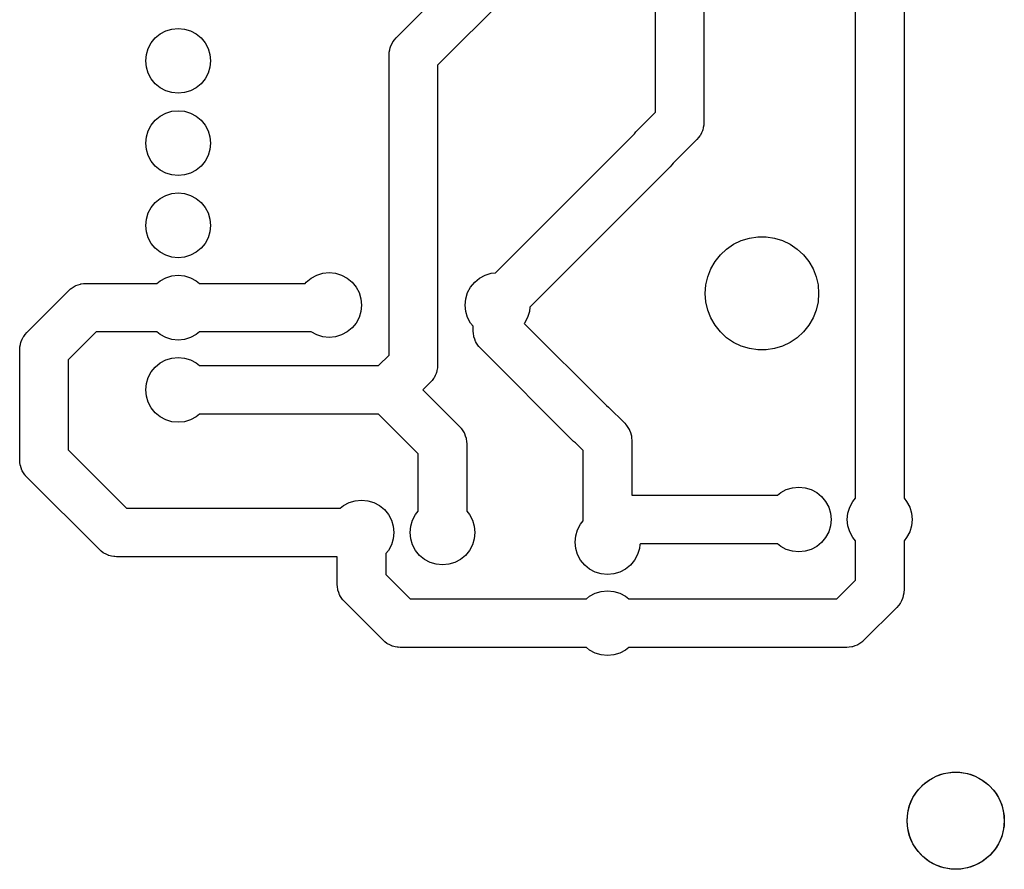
# Model space of a CAD drawing. Extents: x 170.5 to 229.5, y -99.5 to -40.5.
# Tile 2 of 3: x 199.1 to 229.5, y -99.5 to -73.3. Entities that reach past the tile are written whole.
import ezdxf

# ---------------------------------------------------------------- set-up
doc = ezdxf.new("R2010")
doc.units = 0
doc.layers.add('BLACK', color=7, linetype='CONTINUOUS')

msp = doc.modelspace()

# ---------------------------------------------------------------- linework, layer by layer
at = {"layer": 'BLACK', "linetype": 'CONTINUOUS'}
for p, q in [((218.73, -76.1293), (218.73, -65.7148)), ((220.23, -65.7148), (220.23, -76.44)), ((226.405, -66.1549), (226.405, -88.0452)), ((224.905, -88.0452), (224.905, -66.4655)), ((210.73, -73.8297), (216.01, -68.5493)), ((217.29, -69.3903), (212.01, -74.6707)), ((203.805, -73.5592), (204, -73.54)), ((204, -73.54), (204.195, -73.5592)), ((203.169, -73.9844), (203.293, -73.8329)), ((203.293, -73.8329), (203.444, -73.7085)), ((203.444, -73.7085), (203.617, -73.6161)), ((203.617, -73.6161), (203.805, -73.5592)), ((204.195, -73.5592), (204.383, -73.6161)), ((204.383, -73.6161), (204.556, -73.7085)), ((204.556, -73.7085), (204.707, -73.8329)), ((204.707, -73.8329), (204.831, -73.9844)), ((210.682, -73.8895), (210.73, -73.8297)), ((203.076, -74.1573), (203.169, -73.9844)), ((204.831, -73.9844), (204.924, -74.1573)), ((210.533, -74.1987), (210.548, -74.1241)), ((210.548, -74.1241), (210.553, -74.1142)), ((210.553, -74.1142), (210.555, -74.1035)), ((210.555, -74.1035), (210.589, -74.0354)), ((210.589, -74.0354), (210.622, -73.9663)), ((210.622, -73.9663), (210.628, -73.9577)), ((210.628, -73.9577), (210.633, -73.9479)), ((210.633, -73.9479), (210.682, -73.8895)), ((203, -74.54), (203.019, -74.3449)), ((203.019, -74.3449), (203.076, -74.1573)), ((204.924, -74.1573), (204.981, -74.3449)), ((204.981, -74.3449), (205, -74.54)), ((210.51, -74.36), (210.513, -74.3055)), ((210.51, -83.6242), (210.51, -74.36)), ((210.513, -74.2946), (210.514, -74.2882)), ((210.513, -74.3055), (210.513, -74.2946)), ((210.514, -74.2882), (210.515, -74.2729)), ((210.515, -74.2729), (210.533, -74.1987)), ((203.019, -74.7351), (203, -74.54)), ((203.076, -74.9227), (203.019, -74.7351)), ((204.981, -74.7351), (204.924, -74.9227)), ((205, -74.54), (204.981, -74.7351)), ((212.01, -74.6707), (212.01, -83.9349)), ((203.169, -75.0956), (203.076, -74.9227)), ((204.924, -74.9227), (204.831, -75.0956)), ((203.293, -75.2471), (203.169, -75.0956)), ((203.444, -75.3715), (203.293, -75.2471)), ((204.707, -75.2471), (204.556, -75.3715)), ((204.831, -75.0956), (204.707, -75.2471)), ((203.617, -75.4639), (203.444, -75.3715)), ((203.805, -75.5208), (203.617, -75.4639)), ((204, -75.54), (203.805, -75.5208)), ((204.195, -75.5208), (204, -75.54)), ((204.383, -75.4639), (204.195, -75.5208)), ((204.556, -75.3715), (204.383, -75.4639)), ((203.293, -76.3729), (203.444, -76.2485)), ((203.444, -76.2485), (203.617, -76.1561)), ((203.617, -76.1561), (203.805, -76.0992)), ((203.805, -76.0992), (204, -76.08)), ((204, -76.08), (204.195, -76.0992)), ((204.195, -76.0992), (204.383, -76.1561)), ((204.383, -76.1561), (204.556, -76.2485)), ((204.556, -76.2485), (204.707, -76.3729)), ((218.13, -76.7297), (218.73, -76.1293)), ((203.076, -76.6973), (203.169, -76.5244)), ((203.169, -76.5244), (203.293, -76.3729)), ((204.707, -76.3729), (204.831, -76.5244)), ((204.831, -76.5244), (204.924, -76.6973)), ((220.225, -76.5271), (220.207, -76.6013)), ((220.226, -76.5118), (220.225, -76.5271)), ((220.227, -76.5054), (220.226, -76.5118)), ((220.23, -76.44), (220.227, -76.4945)), ((220.227, -76.4945), (220.227, -76.5054)), ((203, -77.08), (203.019, -76.8849)), ((203.019, -76.8849), (203.076, -76.6973)), ((204.924, -76.6973), (204.981, -76.8849)), ((204.981, -76.8849), (205, -77.08)), ((213.793, -81.0866), (218.043, -76.836)), ((218.043, -76.836), (218.082, -76.7895)), ((218.082, -76.7895), (218.13, -76.7297)), ((220.107, -76.8521), (220.058, -76.9105)), ((220.112, -76.8423), (220.107, -76.8521)), ((220.118, -76.8337), (220.112, -76.8423)), ((220.151, -76.7646), (220.118, -76.8337)), ((220.185, -76.6965), (220.151, -76.7646)), ((220.187, -76.6858), (220.185, -76.6965)), ((220.192, -76.6759), (220.187, -76.6858)), ((220.207, -76.6013), (220.192, -76.6759)), ((203.019, -77.2751), (203, -77.08)), ((205, -77.08), (204.981, -77.2751)), ((220.01, -76.9703), (219.277, -77.704)), ((220.058, -76.9105), (220.01, -76.9703)), ((203.076, -77.4627), (203.019, -77.2751)), ((203.169, -77.6356), (203.076, -77.4627)), ((204.924, -77.4627), (204.831, -77.6356)), ((204.981, -77.2751), (204.924, -77.4627)), ((203.293, -77.7871), (203.169, -77.6356)), ((203.444, -77.9115), (203.293, -77.7871)), ((204.707, -77.7871), (204.556, -77.9115)), ((204.831, -77.6356), (204.707, -77.7871)), ((219.238, -77.7505), (219.19, -77.8103)), ((219.277, -77.704), (219.238, -77.7505)), ((203.617, -78.0039), (203.444, -77.9115)), ((203.805, -78.0608), (203.617, -78.0039)), ((204, -78.08), (203.805, -78.0608)), ((204.195, -78.0608), (204, -78.08)), ((204.383, -78.0039), (204.195, -78.0608)), ((204.556, -77.9115), (204.383, -78.0039)), ((219.19, -77.8103), (214.853, -82.1473)), ((203.444, -78.7885), (203.617, -78.6961)), ((203.617, -78.6961), (203.805, -78.6392)), ((203.805, -78.6392), (204, -78.62)), ((204, -78.62), (204.195, -78.6392)), ((204.195, -78.6392), (204.383, -78.6961)), ((204.383, -78.6961), (204.556, -78.7885)), ((203.169, -79.0644), (203.293, -78.9129)), ((203.293, -78.9129), (203.444, -78.7885)), ((204.556, -78.7885), (204.707, -78.9129)), ((204.707, -78.9129), (204.831, -79.0644)), ((203.019, -79.4249), (203.076, -79.2373)), ((203.076, -79.2373), (203.169, -79.0644)), ((204.831, -79.0644), (204.924, -79.2373)), ((204.924, -79.2373), (204.981, -79.4249)), ((203, -79.62), (203.019, -79.4249)), ((203.019, -79.8151), (203, -79.62)), ((204.981, -79.4249), (205, -79.62)), ((205, -79.62), (204.981, -79.8151)), ((203.076, -80.0027), (203.019, -79.8151)), ((204.981, -79.8151), (204.924, -80.0027)), ((203.169, -80.1756), (203.076, -80.0027)), ((203.293, -80.3271), (203.169, -80.1756)), ((204.831, -80.1756), (204.707, -80.3271)), ((204.924, -80.0027), (204.831, -80.1756)), ((220.929, -80.3518), (221.145, -80.2045)), ((221.145, -80.2045), (221.381, -80.091)), ((221.381, -80.091), (221.631, -80.0139)), ((221.631, -80.0139), (221.889, -79.9749)), ((221.889, -79.9749), (222.151, -79.9749)), ((222.151, -79.9749), (222.409, -80.0139)), ((222.409, -80.0139), (222.659, -80.091)), ((222.659, -80.091), (222.895, -80.2045)), ((222.895, -80.2045), (223.111, -80.3518)), ((203.444, -80.4515), (203.293, -80.3271)), ((203.617, -80.5439), (203.444, -80.4515)), ((204.556, -80.4515), (204.383, -80.5439)), ((204.707, -80.3271), (204.556, -80.4515)), ((220.574, -80.7342), (220.737, -80.5297)), ((220.737, -80.5297), (220.929, -80.3518)), ((223.111, -80.3518), (223.303, -80.5297)), ((223.303, -80.5297), (223.466, -80.7342)), ((203.805, -80.6008), (203.617, -80.5439)), ((204, -80.62), (203.805, -80.6008)), ((204.195, -80.6008), (204, -80.62)), ((204.383, -80.5439), (204.195, -80.6008)), ((220.443, -80.9607), (220.574, -80.7342)), ((223.466, -80.7342), (223.597, -80.9607)), ((208.277, -81.1561), (208.465, -81.0992)), ((208.465, -81.0992), (208.66, -81.08)), ((208.66, -81.08), (208.855, -81.0992)), ((208.855, -81.0992), (209.043, -81.1561)), ((213.477, -81.1561), (213.665, -81.0992)), ((213.665, -81.0992), (213.793, -81.0866)), ((220.348, -81.2042), (220.443, -80.9607)), ((223.597, -80.9607), (223.692, -81.2042)), ((200.915, -81.4563), (200.987, -81.4302)), ((200.987, -81.4302), (200.998, -81.4289)), ((200.998, -81.4289), (201.008, -81.4255)), ((201.008, -81.4255), (201.084, -81.4188)), ((201.084, -81.4188), (201.16, -81.41)), ((201.16, -81.41), (203.345, -81.41)), ((203.345, -81.41), (203.444, -81.3285)), ((203.444, -81.3285), (203.617, -81.2361)), ((203.617, -81.2361), (203.805, -81.1792)), ((203.805, -81.1792), (204, -81.16)), ((204, -81.16), (204.195, -81.1792)), ((204.195, -81.1792), (204.383, -81.2361)), ((204.383, -81.2361), (204.556, -81.3285)), ((204.556, -81.3285), (204.655, -81.41)), ((204.655, -81.41), (207.922, -81.41)), ((207.922, -81.41), (207.953, -81.3729)), ((207.953, -81.3729), (208.104, -81.2485)), ((208.104, -81.2485), (208.277, -81.1561)), ((209.043, -81.1561), (209.216, -81.2485)), ((209.216, -81.2485), (209.367, -81.3729)), ((209.367, -81.3729), (209.491, -81.5244)), ((213.029, -81.5244), (213.153, -81.3729)), ((213.153, -81.3729), (213.304, -81.2485)), ((213.304, -81.2485), (213.477, -81.1561)), ((220.29, -81.4592), (220.348, -81.2042)), ((223.692, -81.2042), (223.75, -81.4592)), ((199.33, -82.9297), (200.63, -81.6297)), ((200.63, -81.6297), (200.67, -81.5934)), ((200.67, -81.5934), (200.678, -81.5855)), ((200.678, -81.5855), (200.683, -81.5819)), ((200.683, -81.5819), (200.695, -81.5717)), ((200.695, -81.5717), (200.76, -81.5317)), ((200.76, -81.5317), (200.823, -81.4898)), ((200.823, -81.4898), (200.834, -81.486)), ((200.834, -81.486), (200.843, -81.4803)), ((200.843, -81.4803), (200.915, -81.4563)), ((209.491, -81.5244), (209.584, -81.6973)), ((209.584, -81.6973), (209.641, -81.8849)), ((212.879, -81.8849), (212.936, -81.6973)), ((212.936, -81.6973), (213.029, -81.5244)), ((220.27, -81.72), (220.29, -81.4592)), ((220.29, -81.9808), (220.27, -81.72)), ((223.75, -81.4592), (223.77, -81.72)), ((223.77, -81.72), (223.75, -81.9808)), ((209.641, -81.8849), (209.66, -82.08)), ((212.86, -82.08), (212.879, -81.8849)), ((220.348, -82.2358), (220.29, -81.9808)), ((223.75, -81.9808), (223.692, -82.2358)), ((209.641, -82.2751), (209.584, -82.4627)), ((209.66, -82.08), (209.641, -82.2751)), ((212.879, -82.2751), (212.86, -82.08)), ((212.936, -82.4627), (212.879, -82.2751)), ((214.841, -82.2751), (214.784, -82.4627)), ((214.853, -82.1473), (214.841, -82.2751)), ((220.443, -82.4793), (220.348, -82.2358)), ((223.692, -82.2358), (223.597, -82.4793)), ((209.491, -82.6356), (209.367, -82.7871)), ((209.584, -82.4627), (209.491, -82.6356)), ((213.029, -82.6356), (212.936, -82.4627)), ((213.11, -82.7348), (213.029, -82.6356)), ((214.691, -82.6356), (214.682, -82.6467)), ((214.682, -82.6467), (217.179, -85.1434)), ((214.784, -82.4627), (214.691, -82.6356)), ((220.574, -82.7058), (220.443, -82.4793)), ((223.597, -82.4793), (223.466, -82.7058)), ((199.282, -82.9895), (199.33, -82.9297)), ((201.471, -82.91), (200.61, -83.7707)), ((203.345, -82.91), (201.471, -82.91)), ((203.444, -82.9915), (203.345, -82.91)), ((204.655, -82.91), (204.556, -82.9915)), ((208.103, -82.91), (204.655, -82.91)), ((208.104, -82.9115), (208.103, -82.91)), ((208.277, -83.0039), (208.104, -82.9115)), ((209.216, -82.9115), (209.043, -83.0039)), ((209.367, -82.7871), (209.216, -82.9115)), ((213.11, -82.8851), (213.11, -82.7348)), ((213.119, -82.9608), (213.11, -82.8851)), ((213.125, -83.0368), (213.119, -82.9608)), ((220.737, -82.9103), (220.574, -82.7058)), ((220.929, -83.0882), (220.737, -82.9103)), ((223.303, -82.9103), (223.111, -83.0882)), ((223.466, -82.7058), (223.303, -82.9103)), ((199.133, -83.2987), (199.148, -83.2241)), ((199.148, -83.2241), (199.153, -83.2142)), ((199.153, -83.2142), (199.155, -83.2035)), ((199.155, -83.2035), (199.189, -83.1354)), ((199.189, -83.1354), (199.222, -83.0663)), ((199.222, -83.0663), (199.228, -83.0577)), ((199.228, -83.0577), (199.233, -83.0479)), ((199.233, -83.0479), (199.282, -82.9895)), ((203.617, -83.0839), (203.444, -82.9915)), ((203.805, -83.1408), (203.617, -83.0839)), ((204, -83.16), (203.805, -83.1408)), ((204.195, -83.1408), (204, -83.16)), ((204.383, -83.0839), (204.195, -83.1408)), ((204.556, -82.9915), (204.383, -83.0839)), ((208.465, -83.0608), (208.277, -83.0039)), ((208.66, -83.08), (208.465, -83.0608)), ((208.855, -83.0608), (208.66, -83.08)), ((209.043, -83.0039), (208.855, -83.0608)), ((213.129, -83.0472), (213.125, -83.0368)), ((213.13, -83.0581), (213.129, -83.0472)), ((213.156, -83.1297), (213.13, -83.0581)), ((213.18, -83.2021), (213.156, -83.1297)), ((213.186, -83.2114), (213.18, -83.2021)), ((213.19, -83.2217), (213.186, -83.2114)), ((213.232, -83.2854), (213.19, -83.2217)), ((221.145, -83.2355), (220.929, -83.0882)), ((221.381, -83.349), (221.145, -83.2355)), ((222.895, -83.2355), (222.659, -83.349)), ((223.111, -83.0882), (222.895, -83.2355)), ((199.11, -83.46), (199.113, -83.4055)), ((199.11, -86.86), (199.11, -83.46)), ((199.113, -83.3946), (199.114, -83.3882)), ((199.113, -83.4055), (199.113, -83.3946)), ((199.114, -83.3882), (199.115, -83.3729)), ((199.115, -83.3729), (199.133, -83.2987)), ((213.272, -83.3503), (213.232, -83.2854)), ((213.282, -83.3617), (213.272, -83.3503)), ((213.285, -83.3672), (213.282, -83.3617)), ((213.293, -83.3747), (213.285, -83.3672)), ((213.33, -83.4154), (213.293, -83.3747)), ((216.205, -86.2903), (213.33, -83.4154)), ((221.631, -83.4261), (221.381, -83.349)), ((221.889, -83.4651), (221.631, -83.4261)), ((222.151, -83.4651), (221.889, -83.4651)), ((222.409, -83.4261), (222.151, -83.4651)), ((222.659, -83.349), (222.409, -83.4261)), ((200.61, -83.7707), (200.61, -86.5493)), ((203.293, -83.9929), (203.444, -83.8685)), ((203.444, -83.8685), (203.617, -83.7761)), ((203.617, -83.7761), (203.805, -83.7192)), ((203.805, -83.7192), (204, -83.7)), ((204, -83.7), (204.195, -83.7192)), ((204.195, -83.7192), (204.383, -83.7761)), ((204.383, -83.7761), (204.556, -83.8685)), ((204.556, -83.8685), (204.655, -83.95)), ((210.184, -83.95), (210.51, -83.6242)), ((203.076, -84.3173), (203.169, -84.1444)), ((203.169, -84.1444), (203.293, -83.9929)), ((204.655, -83.95), (210.184, -83.95)), ((211.972, -84.1708), (211.967, -84.1807)), ((211.987, -84.0962), (211.972, -84.1708)), ((212.005, -84.022), (211.987, -84.0962)), ((212.006, -84.0067), (212.005, -84.022)), ((212.007, -84.0003), (212.006, -84.0067)), ((212.01, -83.9349), (212.007, -83.9893)), ((212.007, -83.9893), (212.007, -84.0003)), ((203.019, -84.5049), (203.076, -84.3173)), ((211.79, -84.4652), (211.556, -84.7)), ((211.838, -84.4054), (211.79, -84.4652)), ((211.887, -84.347), (211.838, -84.4054)), ((211.892, -84.3372), (211.887, -84.347)), ((211.898, -84.3286), (211.892, -84.3372)), ((211.931, -84.2595), (211.898, -84.3286)), ((211.965, -84.1914), (211.931, -84.2595)), ((211.967, -84.1807), (211.965, -84.1914)), ((203, -84.7), (203.019, -84.5049)), ((203.019, -84.8951), (203, -84.7)), ((211.556, -84.7), (212.69, -85.8348)), ((203.076, -85.0827), (203.019, -84.8951)), ((203.169, -85.2556), (203.076, -85.0827)), ((203.293, -85.4071), (203.169, -85.2556)), ((217.179, -85.1434), (217.225, -85.1824)), ((217.225, -85.1824), (217.285, -85.2297)), ((217.285, -85.2297), (217.785, -85.7297)), ((203.444, -85.5315), (203.293, -85.4071)), ((203.617, -85.6239), (203.444, -85.5315)), ((203.805, -85.6808), (203.617, -85.6239)), ((204, -85.7), (203.805, -85.6808)), ((204.195, -85.6808), (204, -85.7)), ((204.383, -85.6239), (204.195, -85.6808)), ((204.556, -85.5315), (204.383, -85.6239)), ((204.655, -85.45), (204.556, -85.5315)), ((210.184, -85.45), (204.655, -85.45)), ((211.41, -86.6758), (210.184, -85.45)), ((212.69, -85.8348), (212.727, -85.8755)), ((212.727, -85.8755), (212.735, -85.883)), ((212.735, -85.883), (212.738, -85.8885)), ((212.738, -85.8885), (212.748, -85.8999)), ((212.748, -85.8999), (212.788, -85.9648)), ((212.788, -85.9648), (212.83, -86.0285)), ((217.785, -85.7297), (217.821, -85.7704)), ((217.821, -85.7704), (217.829, -85.7779)), ((217.829, -85.7779), (217.833, -85.7834)), ((217.833, -85.7834), (217.843, -85.7948)), ((217.843, -85.7948), (217.883, -85.8597)), ((217.883, -85.8597), (217.925, -85.9234)), ((217.925, -85.9234), (217.929, -85.9337)), ((217.929, -85.9337), (217.935, -85.943)), ((217.935, -85.943), (217.959, -86.0154)), ((212.83, -86.0285), (212.834, -86.0388)), ((212.834, -86.0388), (212.84, -86.0481)), ((212.84, -86.0481), (212.864, -86.1205)), ((212.864, -86.1205), (212.89, -86.1922)), ((212.89, -86.1922), (212.891, -86.203)), ((212.891, -86.203), (212.895, -86.2134)), ((212.895, -86.2134), (212.901, -86.2894)), ((212.901, -86.2894), (212.91, -86.3651)), ((216.264, -86.3376), (216.205, -86.2903)), ((217.959, -86.0154), (217.985, -86.087)), ((217.985, -86.087), (217.986, -86.0979)), ((217.986, -86.0979), (217.989, -86.1083)), ((217.989, -86.1083), (217.996, -86.1843)), ((217.996, -86.1843), (218.005, -86.26)), ((218.005, -86.26), (218.005, -87.95)), ((200.61, -86.5493), (202.411, -88.35)), ((212.91, -86.3651), (212.91, -88.4452)), ((216.311, -86.3766), (216.264, -86.3376)), ((216.505, -86.5707), (216.311, -86.3766)), ((216.505, -88.7452), (216.505, -86.5707)), ((199.119, -86.9357), (199.11, -86.86)), ((211.41, -88.4452), (211.41, -86.6758)), ((199.125, -87.0117), (199.119, -86.9357)), ((199.129, -87.0221), (199.125, -87.0117)), ((199.13, -87.033), (199.129, -87.0221)), ((199.156, -87.1046), (199.13, -87.033)), ((199.18, -87.177), (199.156, -87.1046)), ((199.186, -87.1863), (199.18, -87.177)), ((199.19, -87.1966), (199.186, -87.1863)), ((199.232, -87.2603), (199.19, -87.1966)), ((199.272, -87.3252), (199.232, -87.2603)), ((199.282, -87.3366), (199.272, -87.3252)), ((199.285, -87.3421), (199.282, -87.3366)), ((199.293, -87.3496), (199.285, -87.3421)), ((199.33, -87.3903), (199.293, -87.3496)), ((201.57, -89.6303), (199.33, -87.3903)), ((222.599, -87.8685), (222.772, -87.7761)), ((222.772, -87.7761), (222.96, -87.7192)), ((222.96, -87.7192), (223.155, -87.7)), ((223.155, -87.7), (223.35, -87.7192)), ((223.35, -87.7192), (223.538, -87.7761)), ((223.538, -87.7761), (223.71, -87.8685)), ((209.277, -88.1761), (209.465, -88.1192)), ((209.465, -88.1192), (209.66, -88.1)), ((209.66, -88.1), (209.855, -88.1192)), ((209.855, -88.1192), (210.043, -88.1761)), ((218.005, -87.95), (222.5, -87.95)), ((222.5, -87.95), (222.599, -87.8685)), ((223.71, -87.8685), (223.862, -87.9929)), ((223.862, -87.9929), (223.986, -88.1444)), ((224.823, -88.1444), (224.905, -88.0452)), ((226.405, -88.0452), (226.486, -88.1444)), ((202.411, -88.35), (209.005, -88.35)), ((209.005, -88.35), (209.104, -88.2685)), ((209.104, -88.2685), (209.277, -88.1761)), ((210.043, -88.1761), (210.216, -88.2685)), ((210.216, -88.2685), (210.367, -88.3929)), ((210.367, -88.3929), (210.491, -88.5444)), ((223.986, -88.1444), (224.079, -88.3173)), ((224.079, -88.3173), (224.136, -88.5049)), ((224.674, -88.5049), (224.731, -88.3173)), ((224.731, -88.3173), (224.823, -88.1444)), ((226.486, -88.1444), (226.579, -88.3173)), ((226.579, -88.3173), (226.636, -88.5049)), ((210.491, -88.5444), (210.584, -88.7173)), ((210.584, -88.7173), (210.641, -88.9049)), ((211.179, -88.9049), (211.236, -88.7173)), ((211.236, -88.7173), (211.329, -88.5444)), ((211.329, -88.5444), (211.41, -88.4452)), ((212.91, -88.4452), (212.991, -88.5444)), ((212.991, -88.5444), (213.084, -88.7173)), ((213.084, -88.7173), (213.141, -88.9049)), ((224.136, -88.5049), (224.155, -88.7)), ((224.155, -88.7), (224.136, -88.8951)), ((224.655, -88.7), (224.674, -88.5049)), ((224.674, -88.8951), (224.655, -88.7)), ((226.636, -88.5049), (226.655, -88.7)), ((226.655, -88.7), (226.636, -88.8951)), ((210.641, -88.9049), (210.66, -89.1)), ((211.16, -89.1), (211.179, -88.9049)), ((213.141, -88.9049), (213.16, -89.1)), ((216.274, -89.2049), (216.331, -89.0173)), ((216.331, -89.0173), (216.423, -88.8444)), ((216.423, -88.8444), (216.505, -88.7452)), ((224.136, -88.8951), (224.079, -89.0827)), ((224.731, -89.0827), (224.674, -88.8951)), ((226.636, -88.8951), (226.579, -89.0827)), ((210.641, -89.2951), (210.584, -89.4827)), ((210.66, -89.1), (210.641, -89.2951)), ((211.179, -89.2951), (211.16, -89.1)), ((211.236, -89.4827), (211.179, -89.2951)), ((213.141, -89.2951), (213.084, -89.4827)), ((213.16, -89.1), (213.141, -89.2951)), ((216.255, -89.4), (216.274, -89.2049)), ((223.986, -89.2556), (223.862, -89.4071)), ((224.079, -89.0827), (223.986, -89.2556)), ((224.823, -89.2556), (224.731, -89.0827)), ((224.905, -89.3548), (224.823, -89.2556)), ((226.486, -89.2556), (226.405, -89.3548)), ((226.579, -89.0827), (226.486, -89.2556)), ((201.629, -89.6776), (201.57, -89.6303)), ((210.584, -89.4827), (210.491, -89.6556)), ((211.329, -89.6556), (211.236, -89.4827)), ((213.084, -89.4827), (212.991, -89.6556)), ((216.274, -89.5951), (216.255, -89.4)), ((216.331, -89.7827), (216.274, -89.5951)), ((218.236, -89.5951), (218.179, -89.7827)), ((218.248, -89.4673), (218.236, -89.5951)), ((218.266, -89.45), (218.248, -89.4673)), ((222.5, -89.45), (218.266, -89.45)), ((222.599, -89.5315), (222.5, -89.45)), ((222.772, -89.6239), (222.599, -89.5315)), ((222.96, -89.6808), (222.772, -89.6239)), ((223.538, -89.6239), (223.35, -89.6808)), ((223.71, -89.5315), (223.538, -89.6239)), ((223.862, -89.4071), (223.71, -89.5315)), ((224.905, -90.5719), (224.905, -89.3548)), ((226.405, -89.3548), (226.405, -90.8826)), ((201.688, -89.7266), (201.629, -89.6776)), ((201.698, -89.7315), (201.688, -89.7266)), ((201.706, -89.7383), (201.698, -89.7315)), ((201.775, -89.7706), (201.706, -89.7383)), ((201.843, -89.8048), (201.775, -89.7706)), ((201.854, -89.8073), (201.843, -89.8048)), ((201.864, -89.8119), (201.854, -89.8073)), ((201.939, -89.8273), (201.864, -89.8119)), ((202.013, -89.8449), (201.939, -89.8273)), ((202.028, -89.8458), (202.013, -89.8449)), ((202.035, -89.8471), (202.028, -89.8458)), ((202.046, -89.8468), (202.035, -89.8471)), ((202.1, -89.85), (202.046, -89.8468)), ((208.91, -89.85), (202.1, -89.85)), ((208.91, -90.7051), (208.91, -89.85)), ((210.491, -89.6556), (210.41, -89.7548)), ((210.41, -89.7548), (210.41, -90.3945)), ((211.453, -89.8071), (211.329, -89.6556)), ((211.604, -89.9315), (211.453, -89.8071)), ((211.777, -90.0239), (211.604, -89.9315)), ((212.716, -89.9315), (212.543, -90.0239)), ((212.867, -89.8071), (212.716, -89.9315)), ((212.991, -89.6556), (212.867, -89.8071)), ((216.423, -89.9556), (216.331, -89.7827)), ((218.179, -89.7827), (218.086, -89.9556)), ((223.155, -89.7), (222.96, -89.6808)), ((223.35, -89.6808), (223.155, -89.7)), ((211.965, -90.0808), (211.777, -90.0239)), ((212.16, -90.1), (211.965, -90.0808)), ((212.355, -90.0808), (212.16, -90.1)), ((212.543, -90.0239), (212.355, -90.0808)), ((216.548, -90.1071), (216.423, -89.9556)), ((216.699, -90.2315), (216.548, -90.1071)), ((216.872, -90.3239), (216.699, -90.2315)), ((217.81, -90.2315), (217.638, -90.3239)), ((217.962, -90.1071), (217.81, -90.2315)), ((218.086, -89.9556), (217.962, -90.1071)), ((210.41, -90.3945), (211.166, -91.15)), ((217.06, -90.3808), (216.872, -90.3239)), ((217.255, -90.4), (217.06, -90.3808)), ((217.45, -90.3808), (217.255, -90.4)), ((217.638, -90.3239), (217.45, -90.3808)), ((208.919, -90.7808), (208.91, -90.7051)), ((208.925, -90.8568), (208.919, -90.7808)), ((208.929, -90.8672), (208.925, -90.8568)), ((224.327, -91.15), (224.905, -90.5719)), ((208.93, -90.8781), (208.929, -90.8672)), ((208.956, -90.9497), (208.93, -90.8781)), ((208.98, -91.0221), (208.956, -90.9497)), ((208.986, -91.0314), (208.98, -91.0221)), ((208.99, -91.0417), (208.986, -91.0314)), ((209.032, -91.1054), (208.99, -91.0417)), ((209.072, -91.1703), (209.032, -91.1054)), ((211.166, -91.15), (216.6, -91.15)), ((216.6, -91.15), (216.699, -91.0685)), ((216.699, -91.0685), (216.872, -90.9761)), ((216.872, -90.9761), (217.06, -90.9192)), ((217.06, -90.9192), (217.255, -90.9)), ((217.255, -90.9), (217.45, -90.9192)), ((217.45, -90.9192), (217.638, -90.9761)), ((217.638, -90.9761), (217.81, -91.0685)), ((217.81, -91.0685), (217.91, -91.15)), ((217.91, -91.15), (224.327, -91.15)), ((226.36, -91.1391), (226.325, -91.2072)), ((226.362, -91.1284), (226.36, -91.1391)), ((226.367, -91.1185), (226.362, -91.1284)), ((226.382, -91.0438), (226.367, -91.1185)), ((226.4, -90.9696), (226.382, -91.0438)), ((226.401, -90.9543), (226.4, -90.9696)), ((226.402, -90.9479), (226.401, -90.9543)), ((226.405, -90.8826), (226.402, -90.937)), ((226.402, -90.937), (226.402, -90.9479)), ((209.082, -91.1817), (209.072, -91.1703)), ((209.085, -91.1872), (209.082, -91.1817)), ((209.093, -91.1947), (209.085, -91.1872)), ((209.13, -91.2354), (209.093, -91.1947)), ((210.325, -92.4303), (209.13, -91.2354)), ((226.185, -91.4129), (225.168, -92.4303)), ((226.233, -91.3531), (226.185, -91.4129)), ((226.282, -91.2947), (226.233, -91.3531)), ((226.286, -91.2849), (226.282, -91.2947)), ((226.293, -91.2763), (226.286, -91.2849)), ((226.325, -91.2072), (226.293, -91.2763)), ((210.384, -92.4776), (210.325, -92.4303)), ((210.443, -92.5266), (210.384, -92.4776)), ((210.453, -92.5315), (210.443, -92.5266)), ((210.461, -92.5383), (210.453, -92.5315)), ((210.53, -92.5706), (210.461, -92.5383)), ((210.598, -92.6048), (210.53, -92.5706)), ((210.609, -92.6073), (210.598, -92.6048)), ((210.619, -92.6119), (210.609, -92.6073)), ((210.694, -92.6273), (210.619, -92.6119)), ((210.768, -92.6449), (210.694, -92.6273)), ((210.783, -92.6458), (210.768, -92.6449)), ((210.79, -92.6471), (210.783, -92.6458)), ((210.8, -92.6468), (210.79, -92.6471)), ((210.855, -92.65), (210.8, -92.6468)), ((216.6, -92.65), (210.855, -92.65)), ((216.699, -92.7315), (216.6, -92.65)), ((217.91, -92.65), (217.81, -92.7315)), ((224.637, -92.65), (217.91, -92.65)), ((224.713, -92.6411), (224.637, -92.65)), ((224.789, -92.6345), (224.713, -92.6411)), ((224.8, -92.6311), (224.789, -92.6345)), ((224.81, -92.6298), (224.8, -92.6311)), ((224.882, -92.6037), (224.81, -92.6298)), ((224.954, -92.5797), (224.882, -92.6037)), ((224.964, -92.574), (224.954, -92.5797)), ((224.974, -92.5702), (224.964, -92.574)), ((225.038, -92.5283), (224.974, -92.5702)), ((225.103, -92.4883), (225.038, -92.5283)), ((225.114, -92.4781), (225.103, -92.4883)), ((225.12, -92.4745), (225.114, -92.4781)), ((225.127, -92.4666), (225.12, -92.4745)), ((225.168, -92.4303), (225.127, -92.4666)), ((216.872, -92.8239), (216.699, -92.7315)), ((217.06, -92.8808), (216.872, -92.8239)), ((217.255, -92.9), (217.06, -92.8808)), ((217.45, -92.8808), (217.255, -92.9)), ((217.638, -92.8239), (217.45, -92.8808)), ((217.81, -92.7315), (217.638, -92.8239)), ((227.18, -96.7442), (227.397, -96.6263)), ((227.397, -96.6263), (227.632, -96.5459)), ((227.632, -96.5459), (227.876, -96.5051)), ((227.876, -96.5051), (228.124, -96.5051)), ((228.124, -96.5051), (228.368, -96.5459)), ((228.368, -96.5459), (228.603, -96.6263)), ((228.603, -96.6263), (228.82, -96.7442)), ((226.816, -97.0787), (226.984, -96.8964)), ((226.984, -96.8964), (227.18, -96.7442)), ((228.82, -96.7442), (229.016, -96.8964)), ((229.016, -96.8964), (229.184, -97.0787)), ((226.681, -97.2861), (226.816, -97.0787)), ((229.184, -97.0787), (229.319, -97.2861)), ((226.52, -97.7531), (226.581, -97.513)), ((226.581, -97.513), (226.681, -97.2861)), ((229.319, -97.2861), (229.419, -97.513)), ((229.419, -97.513), (229.48, -97.7531)), ((226.5, -98), (226.52, -97.7531)), ((229.48, -97.7531), (229.5, -98)), ((226.52, -98.2469), (226.5, -98)), ((229.5, -98), (229.48, -98.2469)), ((226.581, -98.487), (226.52, -98.2469)), ((229.48, -98.2469), (229.419, -98.487)), ((226.681, -98.7139), (226.581, -98.487)), ((226.816, -98.9213), (226.681, -98.7139)), ((229.319, -98.7139), (229.184, -98.9213)), ((229.419, -98.487), (229.319, -98.7139)), ((226.984, -99.1036), (226.816, -98.9213)), ((229.184, -98.9213), (229.016, -99.1036)), ((227.18, -99.2557), (226.984, -99.1036)), ((227.397, -99.3737), (227.18, -99.2557)), ((227.632, -99.4541), (227.397, -99.3737)), ((228.603, -99.3737), (228.368, -99.4541)), ((228.82, -99.2557), (228.603, -99.3737)), ((229.016, -99.1036), (228.82, -99.2557)), ((227.876, -99.4949), (227.632, -99.4541)), ((228.124, -99.4949), (227.876, -99.4949)), ((228.368, -99.4541), (228.124, -99.4949))]:
    msp.add_line(p, q, dxfattribs=at)
at = {"layer": 'BLACK'}
msp.add_circle((228, -98), 1.5, dxfattribs=at)

doc.saveas('drawing.dxf')
